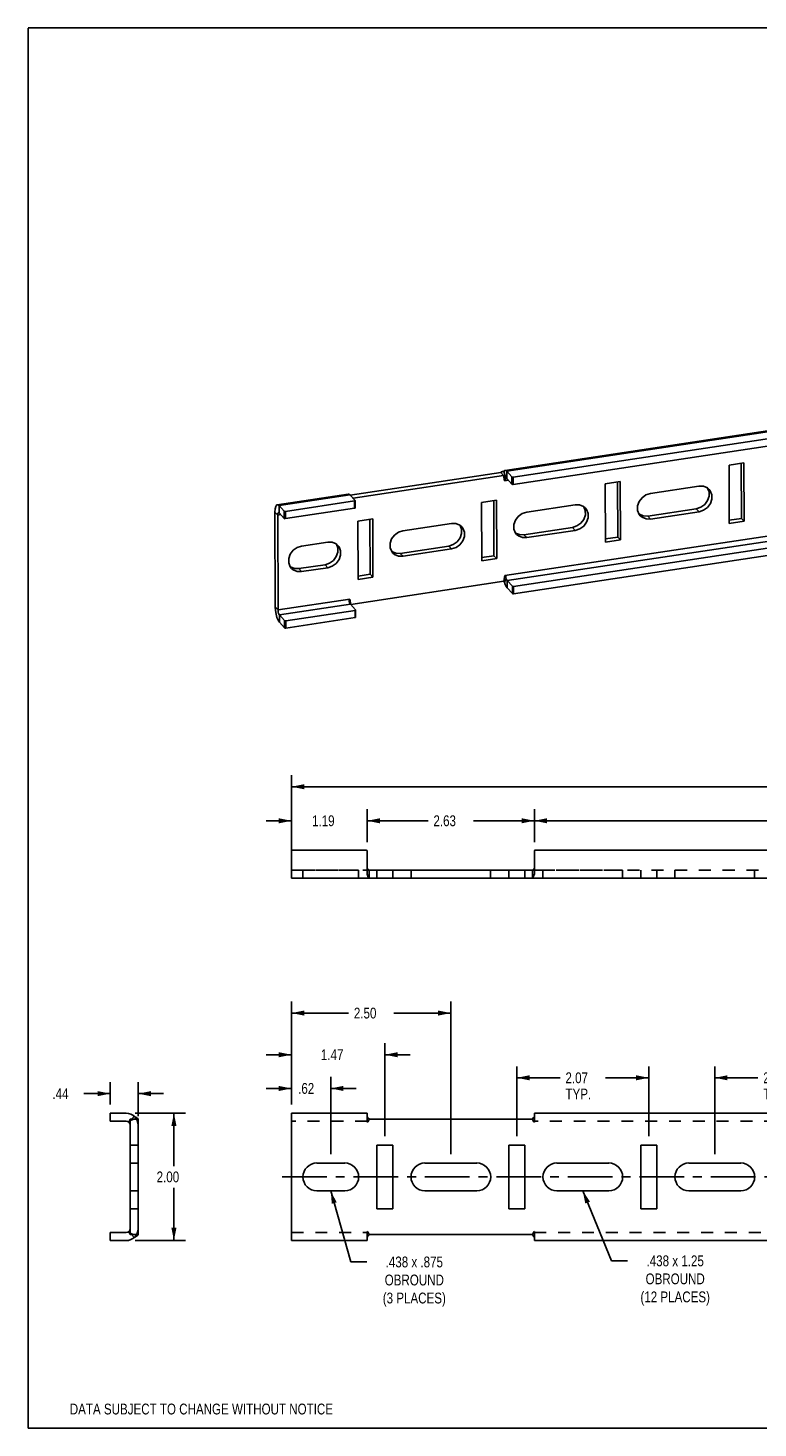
# Model space of a CAD drawing. Header units: inches. Extents: x 0 to 34, y 0 to 22.
# Tile 1 of 2: x 0 to 11.5, y 0 to 22. Entities that reach past the tile are written whole.
import ezdxf
from ezdxf.enums import TextEntityAlignment as Align

# ---------------------------------------------------------------- set-up
doc = ezdxf.new("R2010")
doc.units = ezdxf.units.IN
doc.header["$LTSCALE"] = 1.87
doc.header["$MEASUREMENT"] = 0
doc.linetypes.add('CENTER', pattern=[0.6, 0.375, -0.075, 0.075, -0.075])
doc.linetypes.add('HIDDEN', pattern=[0.2, 0.1, -0.1])
doc.layers.get('0').update_dxf_attribs({"linetype": 'CONTINUOUS'})
doc.layers.add('DEFAULT_2', color=8, linetype='HIDDEN')
doc.styles.get("Standard").update_dxf_attribs({"font": 'txt', "width": 0.8})
doc.dimstyles.new('DIMSTYLE_1', dxfattribs={"dimtxt": 0.17, "dimasz": 0.2, "dimexe": 0.18, "dimexo": 0.0625, "dimgap": 0.09, "dimtad": 0, "dimtih": 1, "dimtoh": 1, "dimzin": 4, "dimdsep": 46, "dimtxsty": 'Standard', "dimblk": '_FILLED', "dimblk1": '_FILLED', "dimblk2": '_FILLED', "dimcen": 0.09, "dimadec": 0, "dimazin": 0, "dimtfac": 1, "dimtofl": 0, "dimtmove": 0, "dimatfit": 3, "dimldrblk": '_FILLED', "dimfxl": 0, "dimtolj": 1, "dimtzin": 4, "dimarcsym": 0})

# ---------------------------------------------------------------- blocks, each defined once
blk = doc.blocks.new('_FILLED')
at = {"color": 0, "linetype": 'ByBlock'}
blk.add_solid([(0, 0), (-1, 0.2), (-1, -0.2)], dxfattribs=at)
blk = doc.blocks.new('*D')
at = {"color": 2, "linetype": 'CONTINUOUS'}
for p, q in [((4.137, 8.97), (4.137, 10.257)), ((33.137, 8.97), (33.137, 10.257)), ((4.137, 10.077), (18.212, 10.077)), ((33.137, 10.077), (19.062, 10.077)), ((4.137, 9.205), (4.137, 9.722)), ((5.325, 9.205), (5.325, 9.722)), ((5.325, 9.205), (5.325, 9.722)), ((7.95, 9.205), (7.95, 9.722)), ((7.95, 9.205), (7.95, 9.722)), ((29.325, 9.205), (29.325, 9.722)), ((29.325, 9.205), (29.325, 9.722)), ((31.95, 9.205), (31.95, 9.722)), ((31.95, 9.205), (31.95, 9.722)), ((33.137, 9.205), (33.137, 9.722)), ((4.137, 9.542), (3.737, 9.542)), ((5.325, 9.542), (5.725, 9.542)), ((5.325, 9.542), (6.28, 9.542)), ((7.95, 9.542), (6.994, 9.542)), ((7.95, 9.542), (18.212, 9.542)), ((29.325, 9.542), (19.062, 9.542)), ((29.325, 9.542), (30.28, 9.542)), ((31.95, 9.542), (30.994, 9.542)), ((31.95, 9.542), (31.55, 9.542)), ((33.137, 9.542), (33.537, 9.542)), ((4.137, 5.086), (4.137, 6.7)), ((6.638, 4.304), (6.638, 6.7)), ((30.636, 4.304), (30.636, 6.7)), ((33.137, 5.086), (33.137, 6.7)), ((4.137, 6.52), (5.031, 6.52)), ((6.638, 6.52), (5.745, 6.52)), ((30.636, 6.52), (31.53, 6.52)), ((33.137, 6.52), (32.244, 6.52)), ((4.137, 5.086), (4.137, 6.046)), ((5.602, 4.586), (5.602, 6.046)), ((31.672, 4.586), (31.672, 6.046)), ((33.137, 5.086), (33.137, 6.046)), ((4.137, 5.866), (3.737, 5.866)), ((5.602, 5.866), (6.002, 5.866)), ((31.672, 5.866), (31.272, 5.866)), ((33.137, 5.866), (33.537, 5.866)), ((4.137, 5.086), (4.137, 5.516)), ((4.753, 4.304), (4.753, 5.516)), ((7.674, 4.586), (7.674, 5.683)), ((7.674, 5.503), (8.353, 5.503)), ((9.746, 5.503), (9.067, 5.503)), ((9.746, 4.586), (9.746, 5.683)), ((10.782, 4.304), (10.782, 5.683)), ((10.782, 5.503), (11.461, 5.503)), ((12.854, 5.503), (12.175, 5.503)), ((12.854, 4.304), (12.854, 5.683)), ((17.908, 5.503), (17.508, 5.503)), ((17.908, 4.586), (17.908, 5.683)), ((19.366, 4.586), (19.366, 5.683)), ((19.366, 5.503), (19.766, 5.503)), ((32.521, 4.304), (32.521, 5.516)), ((33.137, 5.086), (33.137, 5.516)), ((1.292, 5.086), (1.292, 5.434)), ((1.729, 4.898), (1.729, 5.434)), ((4.137, 5.336), (3.737, 5.336)), ((4.753, 5.336), (5.153, 5.336)), ((32.521, 5.336), (32.121, 5.336)), ((33.137, 5.336), (33.537, 5.336)), ((1.292, 5.254), (0.876, 5.254)), ((1.729, 5.254), (2.129, 5.254)), ((1.682, 4.946), (2.471, 4.946)), ((2.291, 4.946), (2.291, 4.116)), ((2.291, 2.946), (2.291, 3.776)), ((1.682, 2.946), (2.471, 2.946))]:
    blk.add_line(p, q, dxfattribs=at)
at = {"color": 2, "linetype": 'CONTINUOUS', "xscale": 0.2, "yscale": 0.2, "zscale": 0.2}
for p, rotation in [((4.137, 10.077), 180), ((5.325, 9.542), 180), ((5.325, 9.542), 180), ((7.95, 9.542), 180), ((29.325, 9.542), 180), ((33.137, 9.542), 180), ((4.137, 6.52), 180), ((30.636, 6.52), 180), ((5.602, 5.866), 180), ((33.137, 5.866), 180), ((7.674, 5.503), 180), ((10.782, 5.503), 180), ((19.366, 5.503), 180), ((1.729, 5.254), 180), ((4.753, 5.336), 180), ((33.137, 5.336), 180), ((2.291, 4.946), 90), ((2.291, 2.946), 270)]:
    blk.add_blockref('_FILLED', p, dxfattribs=dict(at, rotation=rotation))
for p in [(33.137, 10.077), (4.137, 9.542), (7.95, 9.542), (29.325, 9.542), (31.95, 9.542), (31.95, 9.542), (6.638, 6.52), (33.137, 6.52), (4.137, 5.866), (31.672, 5.866), (9.746, 5.503), (12.854, 5.503), (17.908, 5.503), (1.292, 5.254), (4.137, 5.336), (32.521, 5.336)]:
    blk.add_blockref('_FILLED', p, dxfattribs=at)
at = {"color": 2, "linetype": 'CONTINUOUS', "width": 0.8}
for s, p in [('29.00', (18.297, 9.992)), ('1.19', (4.459, 9.457)), ('2.63', (6.365, 9.457)), ('21.38', (18.297, 9.457)), ('2.63', (30.365, 9.457)), ('1.19', (32.272, 9.457)), ('2.50', (5.116, 6.435)), ('2.50', (31.615, 6.435)), ('1.47', (4.598, 5.781)), ('1.47', (32.133, 5.781)), ('2.07', (8.438, 5.418)), ('2.07', (11.546, 5.418)), ('1.46', (18.365, 5.418)), ('.44', (0.383, 5.169)), ('.62', (4.241, 5.251)), ('TYP.', (8.438, 5.163)), ('TYP.', (11.546, 5.163)), ('.62', (32.625, 5.251)), ('2.00', (2.019, 3.861))]:
    blk.add_text(s, height=0.17, dxfattribs=at).set_placement(p)

msp = doc.modelspace()

# ---------------------------------------------------------------- linework, layer by layer
at = {"color": 7, "linetype": 'CONTINUOUS'}
for p, q in [((0, 0), (0, 22)), ((0, 22), (34, 22)), ((27.634, 17.849), (7.617, 14.829)), ((7.486, 13.394), (27.56, 16.423)), ((27.567, 16.34), (7.522, 13.316)), ((7.623, 13.224), (27.64, 16.244)), ((5.103, 14.611), (7.465, 14.968)), ((7.465, 14.968), (7.421, 15.014)), ((7.465, 14.968), (7.48, 14.884)), ((7.472, 14.956), (7.465, 14.968)), ((7.472, 15.037), (7.502, 14.921)), ((7.516, 15.035), (7.517, 14.92)), ((11.241, 15.165), (11.007, 15.129)), ((11.007, 15.129), (11.01, 14.212)), ((11.244, 14.248), (11.241, 15.165)), ((7.479, 14.944), (7.472, 14.956)), ((7.48, 14.884), (7.542, 14.893)), ((7.502, 14.921), (7.494, 14.924)), ((7.496, 14.901), (7.495, 14.886)), ((7.506, 14.924), (7.502, 14.921)), ((7.507, 14.925), (7.506, 14.924)), ((7.598, 14.832), (7.517, 14.92)), ((7.598, 14.832), (7.598, 14.947)), ((7.617, 14.829), (7.617, 14.944)), ((9.298, 14.871), (9.064, 14.836)), ((9.064, 14.836), (9.067, 13.919)), ((9.301, 13.955), (9.298, 14.871)), ((10.534, 14.8), (9.772, 14.685)), ((5.128, 14.453), (5.127, 14.568)), ((5.137, 14.459), (5.137, 14.574)), ((7.355, 14.578), (7.121, 14.543)), ((7.121, 14.543), (7.124, 13.626)), ((7.358, 13.661), (7.355, 14.578)), ((3.876, 14.393), (3.92, 14.347)), ((3.921, 14.363), (3.92, 14.347)), ((3.92, 14.347), (3.966, 14.354)), ((3.92, 14.347), (3.925, 12.857)), ((3.941, 14.495), (3.941, 14.381)), ((4.023, 14.293), (3.941, 14.381)), ((4.023, 14.293), (4.023, 14.408)), ((5.128, 14.453), (4.042, 14.29)), ((4.042, 14.29), (4.042, 14.404)), ((8.591, 14.507), (7.829, 14.392)), ((9.73, 14.331), (9.774, 14.284)), ((9.774, 14.284), (10.536, 14.399)), ((10.492, 14.445), (10.536, 14.399)), ((5.412, 14.285), (5.178, 14.25)), ((5.178, 14.25), (5.181, 13.333)), ((5.415, 13.368), (5.412, 14.285)), ((6.648, 14.214), (5.886, 14.099)), ((7.831, 13.991), (8.593, 14.106)), ((8.549, 14.152), (8.593, 14.106)), ((9.774, 14.284), (9.704, 14.285)), ((11.01, 14.212), (11.244, 14.248)), ((11.201, 14.294), (11.244, 14.248)), ((4.705, 13.92), (4.294, 13.859)), ((7.831, 13.991), (7.761, 13.992)), ((7.787, 14.037), (7.831, 13.991)), ((9.067, 13.919), (9.301, 13.955)), ((9.258, 14.001), (9.301, 13.955)), ((5.888, 13.698), (5.818, 13.699)), ((5.844, 13.744), (5.888, 13.698)), ((5.888, 13.698), (6.65, 13.813)), ((6.606, 13.859), (6.65, 13.813)), ((7.124, 13.626), (7.358, 13.661)), ((7.315, 13.708), (7.358, 13.661)), ((4.296, 13.457), (4.226, 13.459)), ((4.252, 13.504), (4.296, 13.457)), ((4.296, 13.457), (4.706, 13.519)), ((4.663, 13.566), (4.706, 13.519)), ((5.069, 12.943), (7.471, 13.306)), ((5.181, 13.333), (5.415, 13.368)), ((5.372, 13.415), (5.415, 13.368)), ((7.471, 13.306), (7.486, 13.394)), ((7.478, 13.316), (7.471, 13.306)), ((7.485, 13.325), (7.478, 13.316)), ((7.479, 13.294), (7.508, 13.346)), ((7.508, 13.346), (7.504, 13.363)), ((7.512, 13.334), (7.508, 13.346)), ((7.523, 13.201), (7.522, 13.316)), ((7.522, 13.316), (7.604, 13.228)), ((7.604, 13.228), (7.604, 13.113)), ((7.623, 13.224), (7.624, 13.11)), ((3.925, 12.857), (5.054, 13.027)), ((5.069, 12.943), (5.054, 13.027)), ((3.882, 12.903), (3.925, 12.857)), ((5.061, 12.944), (3.947, 12.776)), ((3.948, 12.662), (3.947, 12.776)), ((3.947, 12.776), (4.029, 12.688)), ((4.048, 12.685), (5.134, 12.849)), ((5.05, 12.962), (5.046, 12.975)), ((5.055, 12.952), (5.05, 12.962)), ((5.061, 12.944), (5.055, 12.952)), ((5.142, 12.856), (5.061, 12.944)), ((5.064, 12.952), (5.069, 12.943)), ((5.069, 12.943), (5.067, 12.946)), ((5.134, 12.849), (5.134, 12.734)), ((5.143, 12.854), (5.142, 12.856)), ((5.143, 12.854), (5.144, 12.74)), ((4.029, 12.688), (4.029, 12.574)), ((4.048, 12.685), (4.049, 12.57)), ((5.35, 8.77), (5.357, 8.767)), ((5.357, 8.767), (5.357, 8.642)), ((5.357, 8.767), (7.918, 8.767)), ((7.924, 8.77), (7.918, 8.767)), ((7.918, 8.767), (7.918, 8.642)), ((1.292, 4.821), (1.292, 4.946)), ((1.542, 4.821), (1.292, 4.821)), ((1.604, 3.133), (1.604, 4.758)), ((1.292, 3.071), (1.542, 3.071)), ((1.292, 3.071), (1.292, 2.946)), ((0, 0), (34, 0))]:
    msp.add_line(p, q, dxfattribs=at)
at = {"color": 3, "linetype": 'CONTINUOUS'}
for p, q in [((27.534, 18.072), (7.489, 15.048)), ((7.516, 15.035), (27.561, 18.059)), ((27.634, 17.964), (7.617, 14.944)), ((7.624, 13.11), (27.64, 16.13)), ((5.06, 14.658), (7.421, 15.014)), ((7.46, 15.032), (7.449, 15.031)), ((7.472, 15.037), (7.46, 15.032)), ((7.598, 14.947), (7.516, 15.035)), ((11.201, 14.294), (11.198, 15.158)), ((9.258, 14.001), (9.255, 14.865)), ((10.67, 14.769), (10.694, 14.711)), ((5.027, 14.677), (3.914, 14.509)), ((3.941, 14.495), (5.055, 14.663)), ((5.127, 14.568), (4.042, 14.404)), ((5.055, 14.663), (5.136, 14.576)), ((5.137, 14.574), (5.136, 14.576)), ((7.315, 13.708), (7.312, 14.572)), ((3.882, 12.903), (3.876, 14.393)), ((4.023, 14.408), (3.941, 14.495)), ((8.727, 14.476), (8.75, 14.418)), ((9.73, 14.331), (9.66, 14.332)), ((9.73, 14.331), (10.492, 14.445)), ((5.372, 13.415), (5.369, 14.279)), ((6.784, 14.183), (6.807, 14.125)), ((7.787, 14.037), (8.549, 14.152)), ((11.01, 14.266), (11.201, 14.294)), ((4.841, 13.89), (4.864, 13.832)), ((7.787, 14.037), (7.717, 14.039)), ((9.067, 13.972), (9.258, 14.001)), ((5.844, 13.744), (5.774, 13.746)), ((5.844, 13.744), (6.606, 13.859)), ((7.124, 13.679), (7.315, 13.708)), ((4.252, 13.504), (4.182, 13.506)), ((4.252, 13.504), (4.663, 13.566)), ((5.181, 13.386), (5.372, 13.415)), ((7.479, 13.294), (7.469, 13.305)), ((7.492, 13.255), (7.479, 13.294)), ((7.523, 13.201), (7.604, 13.113)), ((3.948, 12.662), (4.029, 12.574)), ((4.049, 12.57), (5.134, 12.734)), ((4.137, 8.642), (4.137, 9.065)), ((4.152, 9.08), (5.31, 9.08)), ((5.325, 9.065), (5.325, 8.703)), ((7.95, 8.703), (7.95, 9.065)), ((7.965, 9.08), (29.31, 9.08)), ((4.137, 8.642), (33.137, 8.642)), ((1.292, 4.946), (1.542, 4.946)), ((1.729, 3.039), (1.729, 4.852)), ((4.137, 2.946), (4.137, 4.946)), ((5.325, 4.946), (4.137, 4.946)), ((5.325, 4.946), (5.325, 4.896)), ((5.357, 4.852), (7.918, 4.852)), ((7.925, 4.862), (7.918, 4.852)), ((7.95, 4.946), (7.95, 4.896)), ((29.325, 4.946), (7.95, 4.946)), ((5.477, 3.446), (5.477, 4.446)), ((5.477, 4.446), (5.727, 4.446)), ((5.727, 4.446), (5.727, 3.446)), ((7.549, 3.446), (7.549, 4.446)), ((7.549, 4.446), (7.799, 4.446)), ((7.799, 4.446), (7.799, 3.446)), ((9.621, 3.446), (9.621, 4.446)), ((9.621, 4.446), (9.871, 4.446)), ((9.871, 4.446), (9.871, 3.446)), ((4.535, 4.164), (4.972, 4.164)), ((6.232, 4.164), (7.045, 4.164)), ((8.304, 4.164), (9.117, 4.164)), ((10.376, 4.164), (11.189, 4.164)), ((4.972, 3.727), (4.535, 3.727)), ((7.045, 3.727), (6.232, 3.727)), ((9.117, 3.727), (8.304, 3.727)), ((11.189, 3.727), (10.376, 3.727)), ((5.727, 3.446), (5.477, 3.446)), ((7.799, 3.446), (7.549, 3.446)), ((9.871, 3.446), (9.621, 3.446)), ((1.292, 2.946), (1.542, 2.946)), ((4.137, 2.946), (5.325, 2.946)), ((5.325, 2.946), (5.325, 2.995)), ((5.349, 3.029), (5.357, 3.039)), ((5.357, 3.039), (7.918, 3.039)), ((7.95, 2.946), (7.95, 2.995)), ((7.95, 2.946), (29.325, 2.946))]:
    msp.add_line(p, q, dxfattribs=at)
at = {"color": 8, "linetype": 'HIDDEN'}
for p, q in [((4.316, 8.767), (4.316, 8.642)), ((4.316, 8.767), (5.191, 8.767)), ((5.191, 8.767), (5.191, 8.642)), ((6.013, 8.767), (6.013, 8.642)), ((6.013, 8.767), (7.263, 8.767)), ((7.263, 8.767), (7.263, 8.642)), ((8.085, 8.767), (8.085, 8.642)), ((8.085, 8.767), (9.335, 8.767)), ((9.335, 8.767), (9.335, 8.642)), ((10.157, 8.767), (10.157, 8.642)), ((10.157, 8.767), (11.407, 8.767)), ((11.407, 8.767), (11.407, 8.642)), ((1.604, 3.727), (1.604, 4.164)), ((1.729, 4.164), (1.604, 4.164)), ((1.729, 3.727), (1.604, 3.727))]:
    msp.add_line(p, q, dxfattribs=at)
at = {"linetype": 'HIDDEN'}
for p, q in [((4.316, 8.642), (5.191, 8.642)), ((6.013, 8.642), (7.263, 8.642)), ((8.085, 8.642), (9.335, 8.642)), ((10.157, 8.642), (11.407, 8.642)), ((1.729, 3.727), (1.729, 4.164))]:
    msp.add_line(p, q, dxfattribs=at)
at = {"color": 2, "linetype": 'CENTER'}
msp.add_line((32.74, 3.946), (3.991, 3.946), dxfattribs=at)
at = {"color": 2, "linetype": 'CONTINUOUS'}
for p, q in [((4.753, 3.727), (5.067, 2.609)), ((8.71, 3.727), (9.163, 2.627)), ((5.067, 2.609), (5.317, 2.609)), ((9.163, 2.627), (9.413, 2.627))]:
    msp.add_line(p, q, dxfattribs=at)
at = {"color": 3, "linetype": 'CONTINUOUS'}
for points in [[(7.449, 15.031), (7.44, 15.028), (7.43, 15.024), (7.421, 15.014)], [(7.489, 15.048), (7.485, 15.047), (7.472, 15.037)], [(7.516, 15.035), (7.5, 15.047), (7.489, 15.048)], [(7.598, 14.947), (7.602, 14.944), (7.609, 14.943), (7.617, 14.944)], [(5.055, 14.663), (5.039, 14.675), (5.027, 14.677)], [(5.127, 14.568), (5.134, 14.57), (5.137, 14.573), (5.137, 14.574)], [(10.694, 14.711), (10.694, 14.642), (10.67, 14.573), (10.624, 14.512), (10.562, 14.468), (10.492, 14.445)], [(3.914, 14.509), (3.903, 14.504), (3.889, 14.481), (3.879, 14.443), (3.876, 14.393)], [(3.941, 14.495), (3.921, 14.509), (3.914, 14.509)], [(4.023, 14.408), (4.027, 14.405), (4.034, 14.404), (4.042, 14.404)], [(8.75, 14.418), (8.751, 14.349), (8.727, 14.279), (8.681, 14.219), (8.619, 14.175), (8.549, 14.152)], [(9.66, 14.332), (9.598, 14.358), (9.594, 14.361)], [(6.807, 14.125), (6.808, 14.055), (6.784, 13.986), (6.738, 13.926), (6.676, 13.882), (6.606, 13.859)], [(7.717, 14.039), (7.655, 14.064), (7.651, 14.068)], [(4.864, 13.832), (4.864, 13.762), (4.84, 13.693), (4.794, 13.633), (4.733, 13.589), (4.663, 13.566)], [(5.774, 13.746), (5.712, 13.771), (5.708, 13.775)], [(4.182, 13.506), (4.12, 13.531), (4.116, 13.535)], [(7.523, 13.201), (7.507, 13.224), (7.492, 13.255)], [(7.624, 13.11), (7.616, 13.109), (7.609, 13.111), (7.604, 13.113)], [(3.909, 12.736), (3.895, 12.789), (3.885, 12.847), (3.882, 12.903)], [(3.948, 12.662), (3.927, 12.692), (3.909, 12.736)], [(4.049, 12.57), (4.041, 12.57), (4.034, 12.571), (4.029, 12.574)], [(5.144, 12.74), (5.144, 12.739), (5.14, 12.736), (5.134, 12.734)], [(5.325, 8.703), (5.332, 8.687), (5.337, 8.67), (5.343, 8.656), (5.349, 8.646), (5.357, 8.642)], [(7.95, 8.703), (7.943, 8.687), (7.937, 8.67), (7.932, 8.656), (7.925, 8.646), (7.918, 8.642)], [(1.669, 4.896), (1.685, 4.886), (1.701, 4.878), (1.715, 4.871), (1.725, 4.862), (1.729, 4.852)], [(5.325, 4.896), (5.332, 4.886), (5.337, 4.878)], [(5.337, 4.878), (5.349, 4.862), (5.357, 4.852)], [(7.95, 4.896), (7.943, 4.886), (7.937, 4.878), (7.925, 4.862)], [(1.669, 2.995), (1.685, 3.005), (1.701, 3.013), (1.715, 3.02), (1.725, 3.029), (1.729, 3.039)], [(5.325, 2.995), (5.332, 3.005), (5.337, 3.013), (5.349, 3.029)], [(7.937, 3.013), (7.925, 3.029), (7.918, 3.039)], [(7.95, 2.995), (7.943, 3.005), (7.937, 3.013)]]:
    msp.add_lwpolyline(points, dxfattribs=at)
at = {"color": 7, "linetype": 'CONTINUOUS'}
for points in [[(7.494, 14.924), (7.486, 14.933), (7.479, 14.944)], [(7.502, 14.921), (7.498, 14.913), (7.496, 14.901)], [(7.517, 14.92), (7.511, 14.924), (7.507, 14.925)], [(7.617, 14.829), (7.61, 14.829), (7.603, 14.83), (7.598, 14.832)], [(10.534, 14.8), (10.605, 14.798), (10.666, 14.773), (10.695, 14.748)], [(10.695, 14.748), (10.712, 14.726), (10.737, 14.665), (10.737, 14.595), (10.713, 14.526), (10.667, 14.466), (10.606, 14.422), (10.536, 14.399)], [(9.613, 14.336), (9.596, 14.357), (9.571, 14.419), (9.571, 14.489), (9.595, 14.558), (9.641, 14.618), (9.702, 14.662), (9.772, 14.685)], [(3.932, 14.385), (3.929, 14.383), (3.924, 14.376), (3.921, 14.363)], [(3.941, 14.381), (3.935, 14.385), (3.932, 14.385)], [(5.137, 14.459), (5.137, 14.458), (5.134, 14.455), (5.128, 14.453)], [(7.67, 14.042), (7.653, 14.064), (7.628, 14.126), (7.628, 14.196), (7.652, 14.265), (7.698, 14.325), (7.759, 14.369), (7.829, 14.392)], [(8.591, 14.507), (8.661, 14.505), (8.723, 14.48), (8.752, 14.455)], [(8.752, 14.455), (8.769, 14.433), (8.794, 14.372), (8.794, 14.302), (8.77, 14.233), (8.724, 14.173), (8.663, 14.128), (8.593, 14.106)], [(9.704, 14.285), (9.642, 14.311), (9.613, 14.336)], [(4.042, 14.29), (4.035, 14.289), (4.027, 14.29), (4.023, 14.293)], [(5.727, 13.749), (5.71, 13.771), (5.685, 13.833), (5.685, 13.902), (5.709, 13.972), (5.755, 14.032), (5.816, 14.076), (5.886, 14.099)], [(6.648, 14.214), (6.718, 14.212), (6.78, 14.187), (6.809, 14.162)], [(6.809, 14.162), (6.826, 14.14), (6.851, 14.078), (6.851, 14.009), (6.827, 13.94), (6.781, 13.879), (6.72, 13.835), (6.65, 13.813)], [(4.705, 13.92), (4.775, 13.919), (4.837, 13.893), (4.866, 13.869)], [(4.866, 13.869), (4.883, 13.847), (4.907, 13.785), (4.908, 13.716), (4.883, 13.646), (4.838, 13.586), (4.776, 13.542), (4.706, 13.519)], [(7.761, 13.992), (7.699, 14.018), (7.67, 14.042)], [(4.135, 13.509), (4.118, 13.531), (4.093, 13.593), (4.093, 13.662), (4.117, 13.731), (4.163, 13.792), (4.224, 13.836), (4.294, 13.859)], [(5.818, 13.699), (5.756, 13.725), (5.727, 13.749)], [(4.226, 13.459), (4.164, 13.484), (4.135, 13.509)], [(7.497, 13.338), (7.492, 13.333), (7.485, 13.325)], [(7.508, 13.346), (7.5, 13.34), (7.497, 13.338)], [(7.504, 13.363), (7.501, 13.38), (7.501, 13.396)], [(7.522, 13.316), (7.517, 13.323), (7.512, 13.334)], [(7.604, 13.228), (7.609, 13.225), (7.616, 13.224), (7.623, 13.224)], [(5.046, 12.975), (5.042, 12.991), (5.04, 13.008), (5.039, 13.025)], [(3.947, 12.776), (3.941, 12.786), (3.934, 12.801), (3.93, 12.819), (3.926, 12.838), (3.925, 12.857)], [(5.046, 12.975), (5.055, 12.971), (5.059, 12.966), (5.062, 12.96), (5.064, 12.952)], [(5.052, 12.958), (5.054, 12.958), (5.056, 12.956), (5.059, 12.954), (5.061, 12.952), (5.063, 12.95), (5.066, 12.947), (5.067, 12.946)], [(5.134, 12.849), (5.14, 12.851), (5.143, 12.853), (5.143, 12.854)], [(4.029, 12.688), (4.033, 12.686), (4.04, 12.685), (4.048, 12.685)], [(5.325, 8.787), (5.334, 8.788), (5.34, 8.784), (5.345, 8.777), (5.35, 8.77)], [(7.95, 8.787), (7.941, 8.788), (7.935, 8.784), (7.929, 8.777), (7.924, 8.77)]]:
    msp.add_lwpolyline(points, dxfattribs=at)
at = {"color": 3, "linetype": 'CONTINUOUS'}
for centre, radius, start, end in [((4.152, 9.065), 0.015, 90, 180), ((5.31, 9.065), 0.015, 0, 90), ((7.965, 9.065), 0.015, 90, 180), ((1.542, 4.758), 0.188, 0, 90), ((4.535, 3.946), 0.219, 90, 270), ((4.972, 3.946), 0.219, 270, 90), ((6.232, 3.946), 0.219, 90, 270), ((7.045, 3.946), 0.219, 270, 90), ((8.304, 3.946), 0.219, 90, 270), ((9.117, 3.946), 0.219, 270, 90), ((10.376, 3.946), 0.219, 90, 270), ((11.189, 3.946), 0.219, 270, 90), ((1.542, 3.133), 0.188, 270, 360)]:
    msp.add_arc(centre, radius, start, end, dxfattribs=at)
at = {"color": 7, "linetype": 'CONTINUOUS'}
for centre, start, end in [((1.542, 4.758), 0, 90), ((1.542, 3.133), 270, 360)]:
    msp.add_arc(centre, 0.0625, start, end, dxfattribs=at)
at = {"color": 2, "linetype": 'CONTINUOUS'}
for points in [[(4.846, 3.545), (4.753, 3.727), (4.769, 3.524)], [(8.823, 3.557), (8.71, 3.727), (8.749, 3.527)]]:
    msp.add_solid(points, dxfattribs=at)
at = {"layer": 'DEFAULT_2', "color": 8, "linetype": 'HIDDEN'}
for p, q in [((4.137, 8.767), (5.357, 8.767)), ((5.477, 8.642), (5.477, 8.767)), ((5.727, 8.642), (5.727, 8.767)), ((7.549, 8.642), (7.549, 8.767)), ((7.799, 8.642), (7.799, 8.767)), ((7.918, 8.767), (29.357, 8.767)), ((9.621, 8.642), (9.621, 8.767)), ((9.871, 8.642), (9.871, 8.767)), ((1.669, 4.896), (1.584, 4.804)), ((1.601, 4.84), (1.604, 4.852)), ((1.604, 4.852), (1.604, 4.758)), ((1.604, 4.852), (1.729, 4.852)), ((5.325, 4.896), (5.325, 4.804)), ((7.95, 4.896), (7.95, 4.804)), ((1.594, 4.828), (1.601, 4.84)), ((5.325, 4.821), (4.137, 4.821)), ((29.325, 4.821), (7.95, 4.821)), ((1.729, 4.446), (1.604, 4.446)), ((1.729, 3.446), (1.604, 3.446)), ((1.584, 3.087), (1.583, 3.082)), ((1.669, 2.995), (1.584, 3.087)), ((1.604, 3.039), (1.604, 3.133)), ((5.325, 2.995), (5.325, 3.087)), ((7.95, 2.995), (7.95, 3.087)), ((1.594, 3.063), (1.601, 3.051)), ((1.601, 3.051), (1.604, 3.039)), ((1.604, 3.039), (1.729, 3.039)), ((1.658, 3.039), (1.661, 3.039)), ((1.661, 3.039), (1.662, 3.039)), ((4.137, 3.071), (5.325, 3.071)), ((7.95, 3.071), (29.325, 3.071))]:
    msp.add_line(p, q, dxfattribs=at)
for points in [[(1.604, 4.827), (1.604, 4.826), (1.604, 4.826), (1.607, 4.828), (1.609, 4.83), (1.613, 4.832), (1.616, 4.834), (1.62, 4.836), (1.624, 4.838), (1.627, 4.84), (1.631, 4.842), (1.635, 4.844), (1.638, 4.845), (1.642, 4.846), (1.645, 4.848), (1.649, 4.849), (1.652, 4.85), (1.655, 4.851), (1.659, 4.851), (1.661, 4.852), (1.662, 4.852)], [(1.662, 4.852), (1.662, 4.852), (1.66, 4.852), (1.658, 4.852)], [(5.325, 4.804), (5.334, 4.81), (5.34, 4.818), (5.345, 4.828), (5.35, 4.84), (5.357, 4.852)], [(7.95, 4.804), (7.941, 4.81), (7.935, 4.818), (7.929, 4.828), (7.924, 4.84), (7.918, 4.852)], [(1.584, 4.804), (1.583, 4.81), (1.588, 4.818), (1.594, 4.828)], [(1.608, 4.83), (1.606, 4.828), (1.604, 4.827)], [(1.583, 3.082), (1.588, 3.073), (1.594, 3.063)], [(5.325, 3.087), (5.334, 3.082), (5.34, 3.073), (5.345, 3.063), (5.35, 3.051), (5.357, 3.039)], [(7.95, 3.087), (7.941, 3.082), (7.935, 3.073), (7.929, 3.063), (7.924, 3.051), (7.918, 3.039)], [(1.606, 3.064), (1.604, 3.065), (1.604, 3.065)], [(1.604, 3.065), (1.606, 3.063), (1.608, 3.061)], [(1.662, 3.039), (1.662, 3.039), (1.661, 3.039), (1.658, 3.04), (1.655, 3.041), (1.651, 3.042), (1.648, 3.043), (1.644, 3.044), (1.64, 3.046), (1.636, 3.047), (1.632, 3.049), (1.628, 3.051), (1.624, 3.053), (1.62, 3.055), (1.616, 3.057), (1.612, 3.059), (1.609, 3.061), (1.606, 3.063), (1.606, 3.064)]]:
    msp.add_lwpolyline(points, dxfattribs=at)

# ---------------------------------------------------------------- texts
at = {"color": 2, "linetype": 'CONTINUOUS', "width": 0.8}
msp.add_text('DATA SUBJECT TO CHANGE WITHOUT NOTICE', height=0.17, dxfattribs=at).set_placement((2.722, 0.213), align=Align.CENTER)
at = {"color": 2, "linetype": 'CONTINUOUS', "char_height": 0.17, "width": 1.496, "attachment_point": 2}
for s, insert in [('.438 x .875\\POBROUND\\P(3 PLACES)', (6.065, 2.694)), ('.438 x 1.25\\POBROUND\\P(12 PLACES)', (10.161, 2.712))]:
    msp.add_mtext(s, dxfattribs=dict(at, insert=insert))

# ---------------------------------------------------------------- dimensions: what is measured, and where the dimension line sits
at = {"color": 2, "linetype": 'CONTINUOUS'}
for base, p1, p2, angle, middle in [((1.292, 5.254), (1.729, 4.898), (1.292, 5.434), 180, (0.587, 5.254)), ((2.291, 2.946), (1.682, 4.946), (1.682, 2.946), 270, (2.291, 3.946)), ((4.137, 9.542), (5.325, 9.205), (4.137, 9.205), 180, (4.731, 9.542)), ((31.95, 9.542), (33.137, 9.205), (31.95, 9.205), 180, (32.544, 9.542)), ((4.137, 10.077), (33.137, 8.97), (4.137, 8.97), 180, (18.637, 10.077)), ((31.672354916, 5.865615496), (33.137354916, 5.085653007), (31.672354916, 4.585653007), 180, (32.404854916, 5.865615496)), ((17.908, 5.503), (19.366, 4.586), (17.908, 4.586), 180, (18.637, 5.503))]:
    dim = msp.add_linear_dim(base=base, p1=p1, p2=p2, angle=angle, dimstyle='DIMSTYLE_1', dxfattribs=at)
    dim.commit()
    dim.dimension.update_dxf_attribs({"geometry": '*D', "text_midpoint": middle, "dimtype": 160})
for base, p1, p2, middle in [((7.949854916, 9.542197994), (5.324854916, 9.204512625), (7.949854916, 9.204512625), (6.637354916, 9.542197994)), ((29.324854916, 9.542197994), (7.949854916, 9.204512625), (29.324854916, 9.204512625), (18.637354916, 9.542197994)), ((31.949854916, 9.542197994), (29.324854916, 9.204512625), (31.949854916, 9.204512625), (30.637354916, 9.542197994)), ((4.753, 5.336), (4.137, 5.086), (4.753, 4.304), (4.445, 5.336)), ((5.602354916, 5.865615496), (4.137354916, 5.085653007), (5.602354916, 4.585653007), (4.869854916, 5.865615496)), ((6.638, 6.52), (4.137, 5.086), (6.638, 4.304), (5.388, 6.52)), ((33.137, 5.336), (32.521, 4.304), (33.137, 5.086), (32.829, 5.336)), ((33.137, 6.52), (30.636, 4.304), (33.137, 5.086), (31.887, 6.52))]:
    dim = msp.add_linear_dim(base=base, p1=p1, p2=p2, dimstyle='DIMSTYLE_1', dxfattribs=at)
    dim.commit()
    dim.dimension.update_dxf_attribs({"geometry": '*D', "text_midpoint": middle, "dimtype": 160})
for base, p1, p2, middle in [((9.746, 5.503), (7.674, 4.586), (9.746, 4.586), (8.71, 5.376)), ((12.854, 5.503), (10.782, 4.304), (12.854, 4.304), (11.818, 5.376))]:
    dim = msp.add_linear_dim(base=base, p1=p1, p2=p2, text='<>\\PTYP.', dimstyle='DIMSTYLE_1', dxfattribs=at)
    dim.commit()
    dim.dimension.update_dxf_attribs({"geometry": '*D', "text_midpoint": middle, "dimtype": 160})

doc.saveas('drawing.dxf')
